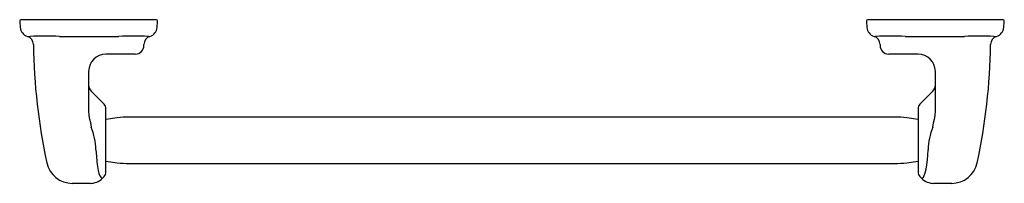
# Model space of a CAD drawing. Header units: millimetres. Extents: x 1095.364 to 1095.934, y 296.278 to 296.373.
import ezdxf

# ---------------------------------------------------------------- set-up
doc = ezdxf.new("R2010")
doc.units = ezdxf.units.MM
doc.layers.add('SANINDUSA', color=3, linetype='Continuous')

msp = doc.modelspace()

# ---------------------------------------------------------------- linework, layer by layer
at = {"layer": 'SANINDUSA'}
for p, q in [((1095.364223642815, 296.3721756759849), (1095.364524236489, 296.368739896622)), ((1095.365219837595, 296.373262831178), (1095.366642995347, 296.373262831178)), ((1095.366642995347, 296.373262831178), (1095.388526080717, 296.373262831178)), ((1095.388526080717, 296.373262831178), (1095.420072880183, 296.373262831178)), ((1095.420072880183, 296.373262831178), (1095.442268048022, 296.373262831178)), ((1095.442268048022, 296.373262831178), (1095.443037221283, 296.373262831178)), ((1095.443732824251, 296.368739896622), (1095.444033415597, 296.3721756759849)), ((1095.854223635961, 296.3721756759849), (1095.854524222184, 296.368739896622)), ((1095.855219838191, 296.373262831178), (1095.85598900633, 296.373262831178)), ((1095.85598900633, 296.373262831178), (1095.878184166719, 296.373262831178)), ((1095.878184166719, 296.373262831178), (1095.909730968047, 296.373262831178)), ((1095.909730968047, 296.373262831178), (1095.931614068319, 296.373262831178)), ((1095.931614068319, 296.373262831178), (1095.93303721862, 296.373262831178)), ((1095.933732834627, 296.368739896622), (1095.93403342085, 296.3721756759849)), ((1095.370037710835, 296.3635468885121), (1095.370321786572, 296.3635617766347)), ((1095.387169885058, 296.3635597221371), (1095.389062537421, 296.363544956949)), ((1095.419545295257, 296.363544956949), (1095.421590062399, 296.3635622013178)), ((1095.438675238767, 296.3635679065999), (1095.438855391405, 296.3635518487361)), ((1095.438855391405, 296.3635518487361), (1095.439595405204, 296.3635518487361)), ((1095.858661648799, 296.3635518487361), (1095.859401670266, 296.3635518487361)), ((1095.859401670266, 296.3635518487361), (1095.859581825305, 296.3635679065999)), ((1095.876666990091, 296.3635622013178), (1095.878711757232, 296.363544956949)), ((1095.909194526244, 296.363544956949), (1095.911087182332, 296.3635597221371)), ((1095.927935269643, 296.3635617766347), (1095.92821934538, 296.3635468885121)), ((1095.436128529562, 296.3582628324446), (1095.436128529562, 296.3587926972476)), ((1095.86212852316, 296.3587926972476), (1095.86212852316, 296.3582628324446)), ((1095.421069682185, 296.3532628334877), (1095.414128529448, 296.3532628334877)), ((1095.430259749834, 296.3532628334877), (1095.421069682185, 296.3532628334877)), ((1095.431128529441, 296.3532628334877), (1095.430259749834, 296.3532628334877)), ((1095.867997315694, 296.3532628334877), (1095.867128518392, 296.3532628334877)), ((1095.877187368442, 296.3532628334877), (1095.867997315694, 296.3532628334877)), ((1095.884128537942, 296.3532628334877), (1095.877187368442, 296.3532628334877)), ((1095.404128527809, 296.3432628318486), (1095.404128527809, 296.3204421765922)), ((1095.894128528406, 296.3204421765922), (1095.894128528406, 296.3432628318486)), ((1095.413095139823, 296.3242962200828), (1095.405592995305, 296.331798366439)), ((1095.892664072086, 296.331798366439), (1095.885158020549, 296.3242923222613)), ((1095.870645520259, 296.3167628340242), (1095.427611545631, 296.3167628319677)), ((1095.420679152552, 296.3162799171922), (1095.414127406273, 296.3153626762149)), ((1095.884128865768, 296.3153627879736), (1095.877577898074, 296.3162799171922)), ((1095.414128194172, 296.2911628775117), (1095.420679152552, 296.2902457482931)), ((1095.427611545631, 296.2897628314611), (1095.870645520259, 296.2897628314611)), ((1095.877577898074, 296.2902457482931), (1095.884129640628, 296.2911629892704)), ((1095.404505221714, 296.2782628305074), (1095.394626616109, 296.2782628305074)), ((1095.404949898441, 296.2782628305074), (1095.404505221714, 296.2782628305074)), ((1095.412047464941, 296.2811817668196), (1095.413094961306, 296.2822292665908)), ((1095.885163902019, 296.282227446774), (1095.886209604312, 296.2811817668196)), ((1095.903630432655, 296.2782628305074), (1095.89327072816, 296.2782628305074))]:
    msp.add_line(p, q, dxfattribs=at)
at = {"layer": 'SANINDUSA', "flags": 128}
for points in [[(1095.368677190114, 296.363546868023), (1095.369016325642, 296.3635468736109), (1095.370037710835, 296.3635468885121)], [(1095.389062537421, 296.363544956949), (1095.40437005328, 296.3635449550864), (1095.419545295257, 296.363544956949)], [(1095.878711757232, 296.363544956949), (1095.893887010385, 296.3635449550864), (1095.909194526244, 296.363544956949)], [(1095.92821934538, 296.3635468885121), (1095.929238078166, 296.3635468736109), (1095.929579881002, 296.363546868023), (1095.929579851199, 296.363546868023)], [(1095.404128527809, 296.3204421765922), (1095.404293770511, 296.3176023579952), (1095.404687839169, 296.3155286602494), (1095.405160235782, 296.313484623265), (1095.405592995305, 296.3109574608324)], [(1095.414121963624, 296.2849570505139), (1095.414123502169, 296.2850747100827), (1095.41412485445, 296.2854931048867), (1095.414126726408, 296.2870185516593), (1095.414127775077, 296.2891599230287), (1095.414128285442, 296.2916046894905), (1095.414128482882, 296.2940860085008), (1095.414128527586, 296.2964213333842), (1095.414128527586, 296.2984758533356), (1095.414128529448, 296.3003838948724), (1095.414128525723, 296.3027489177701), (1095.414128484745, 296.3055831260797), (1095.414128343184, 296.3087959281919), (1095.414128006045, 296.3122370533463), (1095.414127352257, 296.3156372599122), (1095.414126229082, 296.318640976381), (1095.414125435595, 296.3198526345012), (1095.414124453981, 296.320789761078), (1095.414123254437, 296.3213853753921), (1095.414121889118, 296.3215696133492)], [(1095.884135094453, 296.3215686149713), (1095.884133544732, 296.321450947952), (1095.884132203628, 296.3210325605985), (1095.884130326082, 296.319507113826), (1095.884129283, 296.3173657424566), (1095.884128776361, 296.3149209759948), (1095.884128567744, 296.3124396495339), (1095.884128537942, 296.3101043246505), (1095.884128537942, 296.3080498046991), (1095.884128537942, 296.3061417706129), (1095.884128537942, 296.3037767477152), (1095.884128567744, 296.3009425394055), (1095.884128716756, 296.2977297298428), (1095.884129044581, 296.2942886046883), (1095.884129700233, 296.2908884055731), (1095.884130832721, 296.2878846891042), (1095.884131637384, 296.2866730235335), (1095.88413262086, 296.2857359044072), (1095.884133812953, 296.2851402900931), (1095.88413518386, 296.2849560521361)], [(1095.892664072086, 296.3109574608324), (1095.893095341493, 296.3134736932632), (1095.893567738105, 296.3155167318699), (1095.893963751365, 296.317607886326), (1095.894128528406, 296.3204421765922)], [(1095.408375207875, 296.2977349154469), (1095.408575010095, 296.2941110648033), (1095.408871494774, 296.2907726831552), (1095.409215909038, 296.2881085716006), (1095.409627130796, 296.2858211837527), (1095.410108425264, 296.2839359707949), (1095.410641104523, 296.2825421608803), (1095.411099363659, 296.281802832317), (1095.411576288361, 296.2814115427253)], [(1095.886680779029, 296.2814115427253), (1095.88722002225, 296.2818819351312), (1095.887734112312, 296.2827975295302), (1095.888277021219, 296.2843733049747), (1095.888761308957, 296.2864706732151), (1095.889165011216, 296.2889679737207), (1095.889494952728, 296.2918459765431), (1095.889722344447, 296.2946972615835), (1095.889881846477, 296.2977349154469)], [(1095.411576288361, 296.2814115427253), (1095.41197665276, 296.2812296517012), (1095.412019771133, 296.2812094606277)], [(1095.88623729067, 296.2812094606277), (1095.886217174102, 296.2812000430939), (1095.886680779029, 296.2814115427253)]]:
    msp.add_lwpolyline(points, dxfattribs=at)
at = {"layer": 'SANINDUSA'}
for centre, radius, start, end in [((1095.365219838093, 296.3722628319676), 0.0010000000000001, 90, 184.9999999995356), ((1095.370501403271, 296.3692628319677), 0.0060000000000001, 184.9999999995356, 252.2882538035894), ((1095.437755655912, 296.3692628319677), 0.006, 287.8559473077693, 355.0000000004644), ((1095.443037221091, 296.3722628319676), 0.001, 355.0000000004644, 90), ((1095.855219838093, 296.3722628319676), 0.001, 90, 184.9999999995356), ((1095.860501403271, 296.3692628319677), 0.006, 184.9999999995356, 252.1440526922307), ((1095.927755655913, 296.3692628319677), 0.006, 287.7295198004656, 355.0000000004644), ((1095.933037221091, 296.3722628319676), 0.001, 355.0000000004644, 90), ((1095.367157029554, 296.3587835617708), 0.0050000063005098, 0.7467001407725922, 72.25275467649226), ((1095.378710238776, 296.0716439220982), 0.2920383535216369, 88.34004734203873, 91.64597909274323), ((1095.430218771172, 296.1056662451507), 0.258040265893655, 88.12197266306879, 91.91629308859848), ((1095.441128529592, 296.3587926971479), 0.0050000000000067, 107.8559473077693, 180), ((1095.857128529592, 296.3587926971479), 0.0050000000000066, 0, 72.1440526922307), ((1095.868038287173, 296.1056666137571), 0.2580398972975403, 88.0837054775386, 91.87802874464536), ((1095.919546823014, 296.0716442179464), 0.292038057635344, 88.35402033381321, 91.6599532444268), ((1095.93110002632, 296.3587835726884), 0.004999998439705, 107.764661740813, 179.3007266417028), ((1095.719388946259, 296.3632628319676), 0.3472604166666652, 180.7285299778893, 192.1635807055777), ((1095.431128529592, 296.3582628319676), 0.005, 270, 0), ((1095.867128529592, 296.3582628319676), 0.005, 180, 270), ((1095.578868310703, 296.3632628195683), 0.347260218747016, 347.836603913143, 359.2714051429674), ((1095.414128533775, 296.3432628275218), 0.0100000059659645, 90.00002479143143, 180), ((1095.884128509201, 296.3432628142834), 0.01000001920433, 0, 89.99983533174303), ((1095.409128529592, 296.3353338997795), 0.005, 180, 225), ((1095.889128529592, 296.3353338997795), 0.005, 315, 0), ((1095.410593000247, 296.3217983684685), 0.0035355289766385, 356.4667831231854, 45.00002654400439), ((1095.887664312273, 296.3217982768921), 0.0035357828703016, 135.0019890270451, 183.5314760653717), ((1095.427611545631, 296.2667628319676), 0.0500000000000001, 90, 97.96961039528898), ((1095.870645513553, 296.2667628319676), 0.05, 82.03038960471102, 90), ((1095.366765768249, 296.2958836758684), 0.0416506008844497, 2.547458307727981, 21.21756568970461), ((1095.933981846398, 296.2953595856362), 0.0441639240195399, 159.3179741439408, 176.9168936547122), ((1095.394585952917, 296.2932628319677), 0.015, 192.1973702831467, 270.0000212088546), ((1095.427611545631, 296.3397628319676), 0.0500000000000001, 262.030389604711, 270), ((1095.870645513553, 296.3397628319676), 0.0500000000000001, 270, 277.969610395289), ((1095.903671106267, 296.2932628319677), 0.0150000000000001, 269.9999787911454, 347.8078917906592), ((1095.410593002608, 296.2847272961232), 0.0035355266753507, 314.9999566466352, 3.533233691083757), ((1095.887664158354, 296.2847273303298), 0.0035356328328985, 176.4674279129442, 224.9991069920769), ((1095.404986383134, 296.2882627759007), 0.0099999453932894, 269.9997271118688, 314.9246991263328), ((1095.893270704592, 296.2882628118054), 0.0099999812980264, 225.0632366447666, 270.0001350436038)]:
    msp.add_arc(centre, radius, start, end, dxfattribs=at)

doc.saveas('drawing.dxf')
